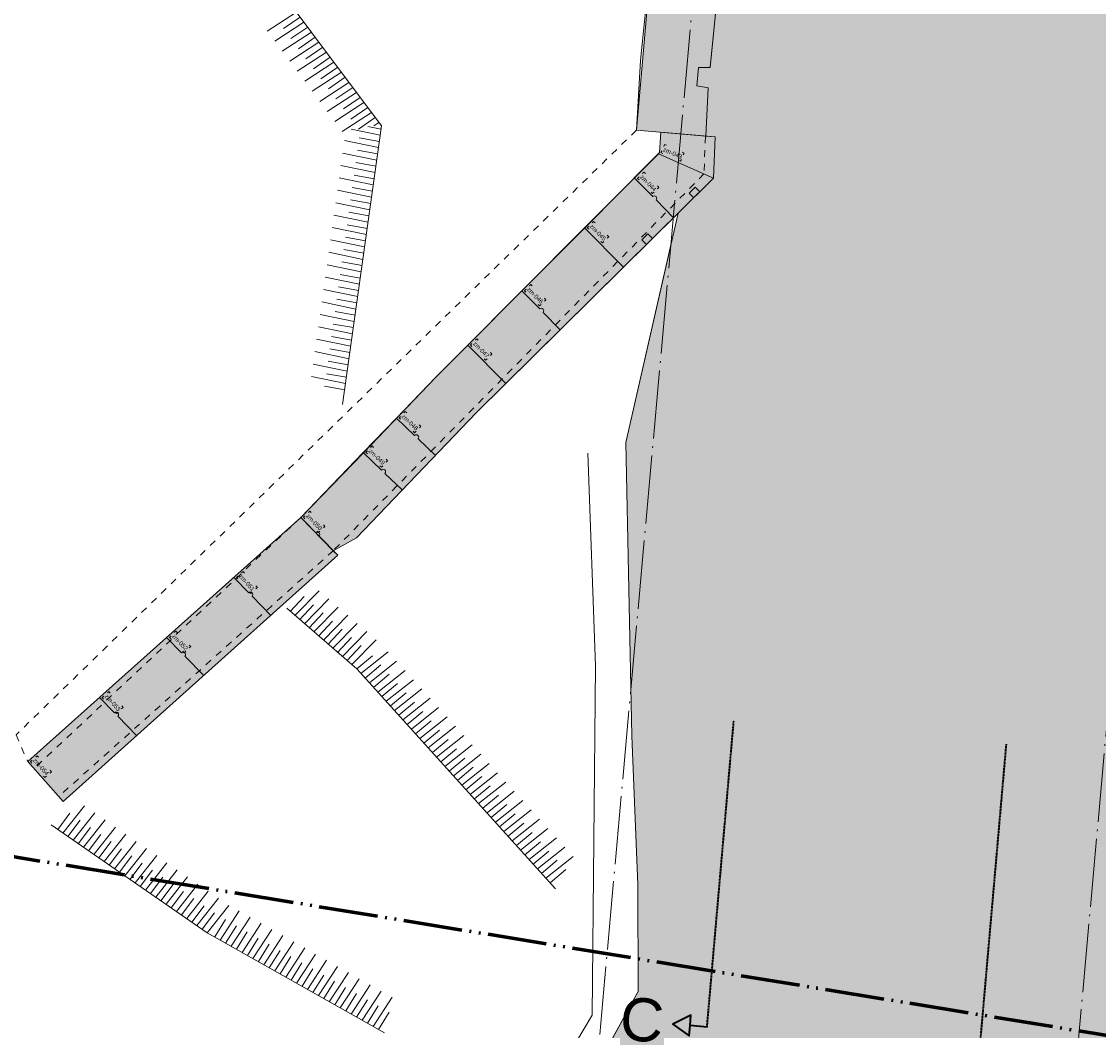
# Model space of a CAD drawing. Extents: x -294884 to 286267, y 0 to 1429765.
# Tile 23 of 178: x -15314 to 429, y 178657 to 193409. Entities that reach past the tile are written whole.
import ezdxf

# ---------------------------------------------------------------- set-up
doc = ezdxf.new("R2010")
doc.units = 0
doc.header["$MEASUREMENT"] = 0
for name, pattern in [('@L07DS2b', [6.3, 4, -1, 0.3, -1]), ('DASHDOT', [1250, 1000, -112.5, 25, -112.5]), ('DASHED', [200, 100, -100]), ('DIVIDE', [1250, 862.5, -112.5, 25, -112.5, 25, -112.5])]:
    doc.linetypes.add(name, pattern=pattern)
for name, color, linetype in [('A-0030-STRAMIEN', 1, 'Continuous'), ('A-0070-SYMBOOL', 1, 'Continuous'), ('A-0074--', 4, 'Continuous'), ('A-0306--', 1, 'Continuous'), ('A-0307-TEKST', 7, 'Continuous')]:
    doc.layers.add(name, color=color, linetype=linetype)

# ---------------------------------------------------------------- blocks, each defined once
blk = doc.blocks.new('M-NIEUW_10')
at = {"linetype": 'Continuous', "lineweight": 5}
for color, points in [(254, [(100130.2, 103633.1), (100027.2, 102771.2), (100378.8, 102729.2), (100363.3, 102409.8), (100216.9, 100930.6), (100047.1, 100930.3), (100024.1, 100660.4), (100186.6, 100629.8), (100152.9, 99925.4), (99138.8, 100009.7), (99463.3, 103697.4), (99765.2, 106828.4), (99846.2, 107489.9), (100514.4, 107434.3), (100431.3, 106755.5)]), (111, [(96571.6, 79449), (96573.8, 79454.1), (96870, 80930), (97430, 83720), (98207.2, 85670), (98553.8, 86302.7), (99163.4, 87415.6), (99158.3, 88979.2), (99073.8, 91156.6), (98983.3, 95444.3), (99747.8, 98796.4), (100268.9, 99311.3), (100292.9, 99913.7), (100152.9, 99925.4), (100186.6, 100629.8), (100023.9, 100660.3), (100046.9, 100930.2), (100217.1, 100930.8), (100363.3, 102409.8), (100396.2, 102838.8), (106673.1, 102293.1), (106495.9, 100434), (106671, 100417.3), (106646.4, 100158.5), (106471.2, 100175.2), (106396.2, 99388.9), (106222, 99405.4), (106160.3, 98758.4), (110403, 94140.9), (111148.3, 93351.1), (115305, 88949.1), (118428.5, 85645), (123841.9, 89331.8), (127969.5, 92415.4), (133034, 96875.1), (137080, 100558.8), (137202.5, 100558.8), (137225, 100680.2), (137957.2, 104640.2), (143520.3, 103599.8), (142785, 99623.1), (142900.7, 99504.7), (143187.8, 98967.1), (144017.3, 97911.4), (144805.9, 96648.6), (146279.8, 95337.4), (147251.8, 93958.9), (147952.2, 92568.1), (149458.8, 90639.6), (151183.5, 89307.6), (152305.6, 88051.7), (153096.8, 85556.7), (154105.8, 83304), (156557.1, 80403.3), (157019.4, 79449)]), (8, [(94232.9, 94350), (95148.4, 95294.8), (96206.5, 96400), (99462, 99667.3), (99479.6, 99685), (99496.4, 99981.8), (100292.9, 99913.7), (100268.9, 99311.3), (99747.8, 98796.4), (96800, 95883.7), (95045.7, 94050), (94708, 93862.8)]), (8, [(94232.9, 94350), (94776, 93795.8), (90757.9, 90197.8), (90242.9, 90778.4)])]:
    blk.add_hatch(color=color, dxfattribs=at).paths.add_polyline_path(points, flags=0)
at = {"color": 1, "linetype": 'DIVIDE', "lineweight": 70}
blk.add_lwpolyline([(46390.7, 100305.9), (50442.1, 98721.3), (72392.4, 92637.8), (77830.2, 91130.7), (78466.9, 91281.4), (118511.6, 84729.6), (161894.4, 81134.1), (145295.8, 99667.1), (151034, 122576.9), (157878.9, 128459.7), (160422, 139922.3), (159403.2, 149352.2), (99198.7, 139182.7), (99843.2, 135366.9), (56711.1, 132050.5), (56814.7, 113020.6)], close=True, dxfattribs=at)
at = {"color": 9, "linetype": 'Continuous', "lineweight": 13}
for points in [[(76484.1, 108614.1), (82236, 108233.8), (85115.5, 108111.6), (89531.3, 106667.7), (92359.7, 104162.2), (95413.5, 100074), (94845.4, 96002.5)], [(94169.3, 101739.3), (93742.5, 101461.6)], [(94278.9, 101592.5), (93852.2, 101314.8)], [(93978.2, 101496.9), (94224.3, 101665.7)], [(94388.7, 101445.5), (93962, 101167.8)], [(94088, 101350), (94334, 101518.9)], [(94498.3, 101298.7), (94071.7, 101021)], [(94197.6, 101203.1), (94443.8, 101371.9)], [(94607.9, 101152), (94181.1, 100874.2)], [(94307.2, 101056.2), (94553.5, 101225.1)], [(94417, 100909.4), (94663, 101078.2)], [(94717.6, 101005), (94290.9, 100727.3)], [(94526.7, 100762.6), (94772.7, 100931.4)], [(94827.3, 100858.2), (94400.6, 100580.5)], [(94636.5, 100615.7), (94882.4, 100784.6)], [(94937.1, 100711.3), (94510.4, 100433.5)], [(94746, 100468.8), (94992.2, 100637.6)], [(95046.8, 100564.3), (94620, 100286.6)], [(94855.7, 100322), (95101.8, 100490.7)], [(95156.5, 100417.5), (94729.7, 100139.8)], [(94965.4, 100175.2), (95211.5, 100343.9)], [(95266, 100270.8), (94839.4, 99993)], [(95075.2, 100028.2), (95321.2, 100197.1)], [(95394.4, 99938.3), (94967.3, 100026.3)], [(95211.3, 100064.2), (95407.1, 100028.8)], [(95375.8, 100123.8), (95300, 100074.4)], [(95369.1, 99756.8), (94870.3, 99859.6)], [(95088.1, 99900.4), (95381.7, 99847.3)], [(95343.7, 99575.4), (94845.1, 99678.1)], [(95062.8, 99718.9), (95356.4, 99665.8)], [(95037.5, 99537.2), (95331.1, 99484.3)], [(95318.4, 99393.7), (94819.7, 99496.4)], [(95012, 99355.8), (95305.8, 99302.6)], [(95293.1, 99212.2), (94794.4, 99314.9)], [(95267.8, 99030.7), (94769.1, 99133.5)], [(94986.7, 99174.3), (95280.5, 99121.1)], [(95242.5, 98849.2), (94743.9, 98951.9)], [(94961.5, 98992.8), (95255.2, 98939.5)], [(95217.1, 98667.6), (94718.4, 98770.4)], [(94936.2, 98811.3), (95229.8, 98758)], [(95191.8, 98486.2), (94693.2, 98588.9)], [(94910.8, 98629.7), (95204.5, 98576.6)], [(95166.4, 98304.6), (94667.7, 98407.3)], [(94885.5, 98448.2), (95179.1, 98394.9)], [(94860.1, 98266.7), (95153.8, 98213.4)], [(95141.1, 98123.1), (94642.5, 98225.8)], [(94834.8, 98085.2), (95128.5, 98031.9)], [(95115.8, 97941.6), (94617.1, 98044.4)], [(95090.4, 97760), (94591.8, 97862.7)], [(94809.5, 97903.5), (95103.1, 97850.4)], [(95065.1, 97578.5), (94566.5, 97681.2)], [(94784.2, 97722), (95077.8, 97668.9)], [(95039.8, 97396.8), (94541.1, 97499.5)], [(94758.9, 97540.4), (95052.5, 97487.4)], [(95014.4, 97215.2), (94515.7, 97318)], [(94733.4, 97358.8), (95027.2, 97305.7)], [(94708.1, 97177.4), (95001.7, 97124.2)], [(94989.1, 97033.7), (94490.4, 97136.5)], [(94682.8, 96995.8), (94976.4, 96942.7)], [(94963.7, 96852.3), (94465.1, 96955)], [(94938.4, 96670.6), (94439.8, 96773.4)], [(94657.5, 96814.2), (94951.1, 96761.2)], [(94913.1, 96489.1), (94414.5, 96591.8)], [(94632.1, 96632.7), (94925.8, 96579.5)], [(94887.8, 96307.6), (94389.2, 96410.4)], [(94606.8, 96451.2), (94900.5, 96398)], [(94581.5, 96269.7), (94875.2, 96216.5)], [(94146.5, 92913.3), (94502.4, 93277.3)], [(94280.2, 93191.6), (94076.7, 92973.2)], [(94419.2, 93072.2), (94215.7, 92853.8)], [(94285.5, 92793.9), (94641.5, 93158)], [(94028.8, 93023.3), (95050.9, 92136.8), (97957.7, 88919.4)], [(94558.1, 92952.7), (94354.9, 92734.3)], [(94424.7, 92674.4), (94780.6, 93038.4)], [(94563.8, 92555), (94919.8, 92919.1)], [(94697.4, 92833.2), (94493.9, 92614.9)], [(94702.8, 92435.7), (95058.7, 92799.7)], [(94836.5, 92713.9), (94633, 92495.5)], [(94975.5, 92594.5), (94772, 92376.1)], [(94841.9, 92316.3), (95197.8, 92680.3)], [(95114.5, 92475), (94911.2, 92256.6)], [(94981, 92196.8), (95337, 92560.8)], [(95280.3, 92327.9), (95050.9, 92136.8)], [(95112.6, 92068.7), (95511.6, 92384.9)], [(95403.2, 92191.9), (95173.7, 92000.9)], [(95235.5, 91932.7), (95634.5, 92248.9)], [(95358.3, 91796.7), (95757.4, 92112.9)], [(95526.1, 92055.9), (95296.6, 91864.9)], [(95481.3, 91660.6), (95880.3, 91976.8)], [(95648.8, 91919.8), (95419.6, 91728.8)], [(95604.1, 91524.7), (96003.2, 91840.9)], [(95771.8, 91783.7), (95542.5, 91592.8)], [(95894.7, 91647.8), (95665.3, 91456.9)], [(95727, 91388.7), (96126, 91704.9)], [(96017.5, 91511.8), (95788.1, 91320.8)], [(95849.8, 91252.6), (96248.8, 91568.8)], [(96140.3, 91375.7), (95911.1, 91184.7)], [(95972.8, 91116.5), (96371.8, 91432.7)], [(96263.3, 91239.7), (96034, 91048.7)], [(96095.7, 90980.5), (96494.7, 91296.8)], [(96218.6, 90844.4), (96617.7, 91160.6)], [(96386.1, 91103.7), (96156.8, 90912.8)], [(96341.4, 90708.5), (96740.5, 91024.7)], [(96509.2, 90967.6), (96279.6, 90776.7)], [(96464.3, 90572.5), (96863.3, 90888.7)], [(96632, 90831.6), (96402.5, 90640.7)], [(96754.7, 90695.6), (96525.3, 90504.8)], [(96587.2, 90436.4), (96986.2, 90752.6)], [(96877.6, 90559.6), (96648.3, 90368.6)], [(96709.9, 90300.5), (97109, 90616.7)], [(97000.5, 90423.5), (96771.1, 90232.7)], [(96832.8, 90164.4), (97231.8, 90480.6)], [(97123.4, 90287.5), (96893.9, 90096.6)], [(96955.7, 90028.4), (97354.8, 90344.6)], [(90754.8, 89734.3), (91070.5, 90133.8)], [(97246.2, 90151.7), (97016.8, 89960.6)], [(97078.6, 89892.5), (97477.5, 90208.7)], [(97201.4, 89756.5), (97600.4, 90072.7)], [(90858.4, 90025), (90679.2, 89786.5)], [(91009.3, 89920.9), (90830, 89682.4)], [(90905.6, 89630.2), (91221.3, 90029.7)], [(91056.5, 89526), (91372.1, 89925.5)], [(97369.1, 90015.7), (97139.7, 89824.7)], [(97324.4, 89620.4), (97723.4, 89936.6)], [(90582.3, 89852.2), (92866.8, 88276.5), (95455.4, 86814.6)], [(91160.1, 89816.8), (90980.7, 89578.2)], [(91207.5, 89421.9), (91523.1, 89821.3)], [(97491.9, 89879.6), (97262.7, 89688.6)], [(97615, 89743.5), (97385.6, 89552.6)], [(97447.3, 89484.4), (97846.4, 89800.6)], [(91310.9, 89712.6), (91131.7, 89474)], [(91461.8, 89608.5), (91282.6, 89369.9)], [(91358.3, 89317.8), (91673.9, 89717.2)], [(91509.2, 89213.5), (91824.9, 89613)], [(97737.9, 89607.6), (97508.5, 89416.6)], [(97570.2, 89348.5), (97969.2, 89664.7)], [(91612.7, 89504.4), (91433.4, 89265.8)], [(91660, 89109.5), (91975.7, 89509)], [(97860.8, 89471.7), (97631.3, 89280.7)], [(97693.1, 89212.5), (98092, 89528.7)], [(91763.7, 89400.2), (91584.1, 89161.6)], [(91914.5, 89296.1), (91735, 89057.6)], [(91810.9, 89005.4), (92126.5, 89404.9)], [(91961.7, 88901.2), (92277.3, 89300.7)], [(97983.5, 89335.6), (97754.3, 89144.6)], [(97816.1, 89076.4), (98215, 89392.6)], [(92065.2, 89191.9), (91885.8, 88953.5)], [(92112.5, 88797.1), (92428.2, 89196.6)], [(98106.5, 89199.5), (97877.3, 89008.5)], [(92216.1, 89087.8), (92036.8, 88849.3)], [(92367, 88983.6), (92187.6, 88745.2)], [(92263.3, 88692.9), (92578.9, 89092.4)], [(92414.2, 88588.9), (92729.9, 88988.4)], [(92517.8, 88879.6), (92338.4, 88641)], [(92565, 88484.8), (92880.6, 88884.3)], [(92668.6, 88775.6), (92489.2, 88537)], [(92819.5, 88671.5), (92640, 88432.9)], [(92715.8, 88380.7), (93031.5, 88780.2)], [(92866.8, 88276.5), (93182.4, 88676)], [(92970.2, 88567.3), (92791.1, 88328.7)], [(93054.6, 88170.5), (93333.2, 88596.7)], [(93214.2, 88080.4), (93492.8, 88506.5)], [(93131.7, 88469.3), (92974.6, 88215.7)], [(93291.3, 88379.2), (93134.1, 88125.5)], [(93373.8, 87990.1), (93652.3, 88416.3)], [(93533.5, 87899.9), (93812, 88326.1)], [(93450.8, 88289.1), (93293.6, 88035.3)], [(93610.3, 88198.8), (93453.4, 87945.1)], [(93693, 87809.8), (93971.6, 88235.9)], [(93770.1, 88108.6), (93612.9, 87854.9)], [(93929.6, 88018.5), (93772.5, 87764.8)], [(93852.7, 87719.5), (94131.3, 88145.7)], [(94012.2, 87629.4), (94290.7, 88055.6)], [(94089.4, 87928.2), (93932, 87674.5)], [(94171.8, 87539.3), (94450.3, 87965.4)], [(94331.4, 87449), (94609.9, 87875.2)], [(94248.9, 87838.1), (94091.5, 87584.4)], [(94408.4, 87747.8), (94251.1, 87494.3)], [(94490.8, 87358.9), (94769.5, 87785)], [(94650.4, 87268.6), (94928.9, 87694.8)], [(94568, 87657.7), (94410.8, 87404)], [(94727.6, 87567.5), (94570.3, 87313.9)], [(94810, 87178.5), (95088.6, 87604.7)], [(94887.1, 87477.3), (94729.8, 87223.6)], [(95046.7, 87387.3), (94889.5, 87133.5)], [(94969.6, 87088.4), (95248.1, 87514.6)], [(95129.1, 86998.2), (95407.6, 87424.4)], [(95206.2, 87297.2), (95049, 87043.4)], [(95288.9, 86908), (95567.3, 87334.2)], [(95365.7, 87206.9), (95208.7, 86953.2)], [(95525.5, 87116.7), (95368.4, 86863)]]:
    blk.add_lwpolyline(points, dxfattribs=at)
at = {"color": 7, "linetype": 'Continuous', "lineweight": 18}
for points in [[(99138.8, 100009.7), (99201.9, 101031.1), (99348.2, 102510.2), (99463.3, 103697.4), (99765.2, 106828.4), (99849.4, 107515.8)], [(100363.3, 102409.8), (100216.9, 100930.6)], [(100268.9, 99311.3), (100292.9, 99913.7), (100152.9, 99925.4), (100186.6, 100629.8), (100023.9, 100660.3), (100046.9, 100930.2), (100216.9, 100930.6)], [(100046.9, 100930.2), (100047.1, 100930.3)], [(100216.9, 100930.6), (100217.1, 100930.8)], [(100023.9, 100660.3), (100024.1, 100660.4)], [(100186.6, 100629.8), (100186.8, 100630)], [(100152.9, 99925.4), (99138.8, 100009.7)], [(90757.9, 90197.8), (94776, 93795.8), (94708, 93862.8), (95045.7, 94050), (96800, 95883.7), (98025.5, 97094.6), (98950.3, 98008.4), (100268.9, 99311.3), (100292.9, 99913.7)], [(99109, 99313.1), (99092.5, 99296.5), (98382, 98583.4), (97464.4, 97662.5), (96673.9, 96869.1), (96206.5, 96400), (95630.8, 95802), (95145.3, 95297.8), (94232.9, 94350)], [(99073.8, 91156.6), (98983.3, 95444.3), (99657.4, 98400)], [(94232.9, 94350), (90242.9, 90778.4)], [(94776, 93795.8), (90757.9, 90197.8), (90242.9, 90778.4)], [(98651.4, 86480.8), (99163.4, 87415.6), (99158.3, 88979.2), (99073.8, 91156.6)]]:
    blk.add_lwpolyline(points, dxfattribs=at)
at = {"color": 254, "linetype": 'Continuous', "lineweight": 13}
blk.add_lwpolyline([(100431.3, 106755.5), (100514.4, 107434.3), (99846.2, 107489.9), (99765.2, 106828.4), (99463.3, 103697.4), (99138.8, 100009.7), (100152.9, 99925.4), (100186.6, 100629.8), (100024.1, 100660.4), (100047.1, 100930.3), (100216.9, 100930.6), (100363.3, 102409.8), (100378.8, 102729.2), (100027.2, 102771.2), (100130.2, 103633.1)], close=True, dxfattribs=at)
at = {"color": 111, "linetype": 'Continuous', "lineweight": 13}
blk.add_lwpolyline([(100363.3, 102409.8), (100217.1, 100930.8), (100046.9, 100930.2), (100023.9, 100660.3), (100186.6, 100629.8), (100152.9, 99925.4), (100292.9, 99913.7), (100268.9, 99311.3), (99747.8, 98796.4), (98983.3, 95444.3), (99073.8, 91156.6), (99158.3, 88979.2), (99163.4, 87415.6), (98553.8, 86302.7), (98207.2, 85670), (97430, 83720), (96870, 80930), (96573.8, 79454.1), (96571.6, 79449)], dxfattribs=at)
at = {"color": 1, "linetype": 'DASHED', "lineweight": 13}
for points in [[(99138.8, 100009.7), (90070, 91168.8), (90242.9, 90778.4)], [(100149, 99919.5), (100127.2, 99373), (94708, 93862.8)], [(94232.9, 94350), (90305.9, 90649.2)], [(94708, 93862.8), (90689.9, 90264.7)]]:
    blk.add_lwpolyline(points, dxfattribs=at)
at = {"color": 8, "linetype": 'Continuous', "lineweight": 13}
for points in [[(94708, 93862.8), (95045.7, 94050), (96800, 95883.7), (99747.8, 98796.4), (100268.9, 99311.3), (100292.9, 99913.7), (99496.4, 99981.8), (99479.6, 99685), (99462, 99667.3), (96206.5, 96400), (95148.4, 95294.8), (94232.9, 94350)], [(94232.9, 94350), (94776, 93795.8), (90757.9, 90197.8), (90242.9, 90778.4)]]:
    blk.add_lwpolyline(points, close=True, dxfattribs=at)
at = {"color": 1, "linetype": 'Continuous', "lineweight": 13}
for points in [[(99496.4, 99981.8), (99479.6, 99685)], [(99479.6, 99685), (99109, 99313.1)], [(99462, 99667.3), (100268.9, 99311.3)], [(100064.8, 99109.6), (99997.2, 99178), (99909.2, 99091.1), (99976.8, 99022.7)], [(98950.3, 98008.4), (98382, 98583.4)], [(99375.5, 98428.5), (99307.9, 98496.9), (99219.9, 98410), (99287.5, 98341.6)], [(97228.8, 96307.4), (96673.9, 96869.1)], [(98142.8, 86480.8), (98494.6, 87072.6), (98539.6, 92181.7), (98428.8, 95290.4)], [(94452.1, 94125.1), (94501, 94075)]]:
    blk.add_lwpolyline(points, dxfattribs=at)
for points in [[(99682.9, 98732.3), (99426.7, 98991.6, 0.9993421), (99377.4, 99041.4), (99116.7, 99305.3)], [(98025.5, 97094.6), (97775.7, 97347.5, 0.9993421), (97726.4, 97397.3), (97464.4, 97662.5)], [(96200.2, 95257.2), (95947.2, 95499.3, 0.9993421), (95896.6, 95547.8), (95630.8, 95802)], [(95716.5, 94751.2), (95462.6, 94994.2, 0.9993421), (95412, 95042.6), (95145.3, 95297.8)], [(94708, 93862.8), (94501, 94075, 0.9993421), (94452.1, 94125.1), (94232.9, 94350)], [(93801.8, 92908.6), (93520.3, 93197.2, 0.9993421), (93471.5, 93247.3), (93252.2, 93472.2)], [(92813.5, 92038.5), (92539.7, 92319.4, 0.9993421), (92490.8, 92369.5), (92271.6, 92594.4)], [(91833, 91160.5), (91559, 91441.5, 0.9993421), (91510.1, 91491.7), (91290.9, 91716.6)]]:
    blk.add_lwpolyline(points, format="xyb", dxfattribs=at)
at = {"layer": 'A-0030-STRAMIEN', "color": 1, "linetype": 'DASHDOT', "lineweight": 13}
for points in [[(98381.2, 84298.9), (101868.3, 123103.5)], [(105328.7, 83674.6), (108815.8, 122479.2)]]:
    blk.add_lwpolyline(points, dxfattribs=at)
at = {"layer": 'A-0074--', "color": 4, "linetype": '@L07DS2b', "lineweight": 35}
for points in [[(100172.6, 86898.2), (100564.1, 91381.1)], [(104157.5, 86550.2), (104548.9, 91033.2)]]:
    blk.add_lwpolyline(points, dxfattribs=at)
at = {"layer": 'A-0074--', "color": 4, "linetype": 'Continuous', "lineweight": 35}
blk.add_lwpolyline([(100172.6, 86898.2), (99923.6, 86919.9), (99936.6, 87069.3), (99674.5, 86941.7), (99910.5, 86770.5), (99923.6, 86919.9)], dxfattribs=at)
at = {"layer": 'A-0306--', "color": 1, "linetype": 'Continuous', "lineweight": 13}
for points in [[(99526, 99671.9), (99498.5, 99684), (99510.6, 99711.5)], [(99578.5, 99790.9), (99551, 99803), (99538.9, 99775.5)], [(99810.2, 99688.6), (99837.7, 99676.5), (99825.6, 99649)], [(99757.8, 99569.6), (99785.2, 99557.5), (99797.3, 99585)], [(99270.4, 99377.5), (99249.3, 99398.8), (99227.9, 99377.7)], [(99177.9, 99286.1), (99156.8, 99307.4), (99178.1, 99328.5)], [(99448.4, 99197.2), (99469.5, 99175.9), (99448.2, 99154.8)], [(99356, 99105.9), (99377, 99084.5), (99398.4, 99105.6)], [(98443.2, 98564.2), (98422.1, 98585.6), (98443.5, 98606.6)], [(98535.7, 98655.6), (98514.6, 98676.9), (98493.3, 98655.8)], [(98713.8, 98475.4), (98734.8, 98454), (98713.5, 98433)], [(98621.3, 98384), (98642.4, 98362.7), (98663.7, 98383.8)], [(97525.6, 97643.3), (97504.5, 97664.6), (97525.8, 97685.7)], [(97618.1, 97734.7), (97597, 97756), (97575.6, 97734.9)], [(97703.7, 97463.1), (97724.7, 97441.7), (97746.1, 97462.8)], [(97796.1, 97554.4), (97817.2, 97533.1), (97795.9, 97512)], [(96735, 96849.8), (96714, 96871.2), (96735.3, 96892.3)], [(96827.5, 96941.2), (96806.4, 96962.5), (96785.1, 96941.5)], [(96913.1, 96669.6), (96934.2, 96648.3), (96955.5, 96669.4)], [(97005.6, 96761), (97026.7, 96739.7), (97005.3, 96718.6)], [(95782.4, 95878.5), (95760.7, 95899.2), (95739.9, 95877.5)], [(95692.5, 95784.5), (95670.8, 95805.3), (95691.5, 95826.9)], [(95875.5, 95609.4), (95897.2, 95588.6), (95918, 95610.3)], [(95965.4, 95703.3), (95987.1, 95682.6), (95966.3, 95660.9)], [(95207, 95280.2), (95185.3, 95301), (95206.1, 95322.7)], [(95296.9, 95374.2), (95275.2, 95394.9), (95254.5, 95373.2)], [(95390, 95105.1), (95411.7, 95084.4), (95432.5, 95106)], [(95479.9, 95199), (95501.6, 95178.3), (95480.9, 95156.6)], [(94293.9, 94330.4), (94273, 94351.8), (94294.5, 94372.8)], [(94387, 94421.1), (94366, 94442.6), (94344.6, 94421.6)], [(94470.8, 94149), (94491.7, 94127.5), (94513.2, 94148.4)], [(94563.9, 94239.7), (94584.8, 94218.2), (94563.3, 94197.3)], [(93409.2, 93536.7), (93389.2, 93559), (93366.9, 93539)], [(93312.4, 93450), (93292.4, 93472.3), (93314.7, 93492.3)], [(93481.3, 93261.2), (93501.3, 93238.9), (93523.7, 93258.9)], [(93578.2, 93347.9), (93598.2, 93325.6), (93575.8, 93305.6)], [(92332.6, 92574.7), (92311.7, 92596.2), (92333.1, 92617.2)], [(92425.7, 92665.5), (92404.7, 92687), (92383.2, 92666)], [(92602.5, 92484.1), (92623.5, 92462.6), (92602, 92441.7)], [(92509.5, 92393.4), (92530.4, 92371.9), (92551.9, 92392.8)], [(91447.9, 91781.1), (91427.9, 91803.4), (91405.5, 91783.4)], [(91351, 91694.4), (91331, 91716.7), (91353.4, 91736.7)], [(91520, 91505.6), (91540, 91483.2), (91562.4, 91503.2)], [(91616.9, 91592.3), (91636.9, 91569.9), (91614.5, 91549.9)], [(90399.9, 90842.9), (90379.9, 90865.3), (90357.5, 90845.3)], [(90303, 90756.2), (90283, 90778.6), (90305.4, 90798.6)], [(90472, 90567.5), (90492, 90545.1), (90514.3, 90565.1)], [(90568.8, 90654.2), (90588.9, 90631.8), (90566.5, 90611.8)]]:
    blk.add_lwpolyline(points, dxfattribs=at)
at = {"layer": 'A-0070-SYMBOOL', "color": 7, "linetype": 'Continuous', "insert": (98875.8, 86710.2), "char_height": 630, "attachment_point": 7, "rotation": 355.00961, "line_spacing_factor": 0.933333}
blk.add_mtext('{\\fArial|b0|i0|c12|p0;C}', dxfattribs=at)
at = {"layer": 'A-0307-TEKST', "color": 7, "linetype": 'Continuous', "char_height": 63, "attachment_point": 7, "line_spacing_factor": 1.333333}
for s, insert, rotation in [('{\\fArial|b0|i0|c12|p0;zm-043}', (99521.9, 99706.5), 336.19015), ('{\\fArial|b0|i0|c12|p0;zm-044}', (99186.8, 99319.8), 314.65614), ('{\\fArial|b0|i0|c12|p0;zm-045}', (98452.1, 98597.9), 314.65704), ('{\\fArial|b0|i0|c12|p0;zm-046}', (97534.5, 97677), 314.65529), ('{\\fArial|b0|i0|c12|p0;zm-047}', (96743.9, 96883.5), 314.65566), ('{\\fArial|b0|i0|c12|p0;zm-048}', (95700.4, 95818.5), 316.26508), ('{\\fArial|b0|i0|c12|p0;zm-049}', (95215, 95314.2), 316.26343), ('{\\fArial|b0|i0|c12|p0;zm-050}', (94303, 94364), 314.27626), ('{\\fArial|b0|i0|c12|p0;zm-051}', (93322.9, 93483.2), 311.83268), ('{\\fArial|b0|i0|c12|p0;zm-052}', (92341.7, 92608.4), 314.27529), ('{\\fArial|b0|i0|c12|p0;zm-053}', (91361.6, 91727.5), 311.83268), ('{\\fArial|b0|i0|c12|p0;zm-054}', (90313.6, 90789.4), 311.8323)]:
    blk.add_mtext(s, dxfattribs=dict(at, insert=insert, rotation=rotation))

msp = doc.modelspace()

# ---------------------------------------------------------------- block references
msp.add_blockref('M-NIEUW_10', (-105465, 91809))

doc.saveas('drawing.dxf')
